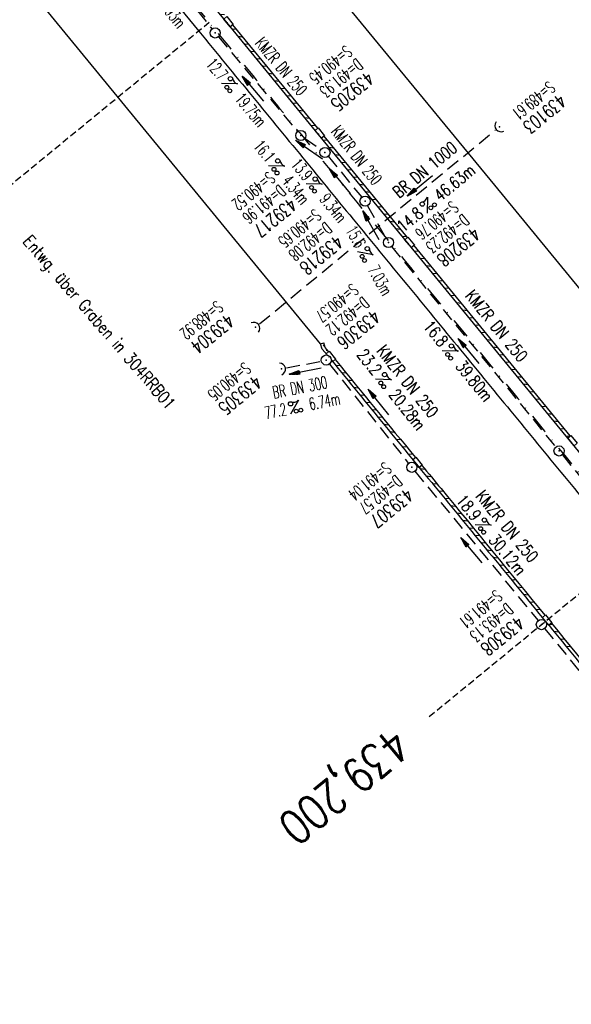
# Model space of a CAD drawing. Extents: x 459406 to 461721, y 413308 to 423218.
# Tile 222 of 256: x 460226 to 460308, y 422011 to 422156. Entities that reach past the tile are written whole.
import ezdxf
from ezdxf.enums import TextEntityAlignment as Align

# ---------------------------------------------------------------- set-up
doc = ezdxf.new("R2010")
doc.units = 0
doc.header["$LTSCALE"] = 2
doc.header["$MEASUREMENT"] = 0
for name, pattern in [('AUSGEZOGEN', [0]), ('GESTRICH-X2', [1.5, 1, -0.5]), ('GESTRICHELT', [0.75, 0.5, -0.25]), ('STRICHPT-X3', [3, 1.5, -0.75, 0, -0.75])]:
    doc.linetypes.add(name, pattern=pattern)
doc.layers.get('0').update_dxf_attribs({"linetype": 'AUSGEZOGEN'})
for name, color, linetype in [('ACHSE', 1, 'STRICHPT-X3'), ('FBR', 8, 'CONTINUOUS'), ('HEKTOM', 1, 'GESTRICHELT'), ('KANAL', 7, 'GESTRICH-X2'), ('PFEIL', 7, 'CONTINUOUS'), ('RINNE', 200, 'CONTINUOUS'), ('SCHACHTNR', 6, 'CONTINUOUS'), ('SCHRIFT', 7, 'AUSGEZOGEN'), ('SCHSYMBOL', 7, 'AUSGEZOGEN'), ('TEXTO', 4, 'CONTINUOUS'), ('TEXTU', 4, 'CONTINUOUS')]:
    doc.layers.add(name, color=color, linetype=linetype)
doc.styles.add('ROMANS', font='romans.shx', dxfattribs={"width": 0.8})

# ---------------------------------------------------------------- blocks, each defined once
blk = doc.blocks.new('40')
at = {"color": 0}
blk.add_arc((0.02, 0.31), 0.91, 192.5363, 347.4637, dxfattribs=at)
blk.add_point((0, 0), dxfattribs=at)
blk = doc.blocks.new('PROM')
blk.add_line((1.57, 1.82), (0.02, 0.02))
for centre, radius in [((0.32, 1.51), 0.317), ((0.94, 0.29), 0.283), ((1.64, 0.29), 0.283)]:
    blk.add_circle(centre, radius)
blk.add_arc((0.99, 2.68), 1.03, 239.1414, 303.3549)
blk = doc.blocks.new('PFEIL2')
at = {"color": 0}
for p, q in [((0.88, 0), (-2.4, -0.01)), ((0.88, -0.27), (0.88, 0.28)), ((0.88, 0.28), (2.43, 0.01)), ((0.91, 0.27), (0.88, 0.26)), ((0.97, 0.26), (0.88, 0.25)), ((1.02, 0.25), (0.88, 0.23)), ((1.07, 0.24), (0.88, 0.21)), ((1.13, 0.23), (0.88, 0.19)), ((1.18, 0.22), (0.88, 0.17)), ((1.24, 0.21), (0.88, 0.15)), ((1.29, 0.21), (0.88, 0.14)), ((1.34, 0.2), (0.88, 0.12)), ((1.4, 0.19), (0.88, 0.1)), ((1.45, 0.18), (0.88, 0.08)), ((1.51, 0.17), (0.88, 0.06)), ((1.56, 0.16), (0.88, 0.04)), ((1.61, 0.15), (0.88, 0.02)), ((1.67, 0.14), (0.88, 0.01)), ((1.72, 0.13), (0.88, -0.01)), ((1.78, 0.12), (0.88, -0.03)), ((1.83, 0.11), (0.88, -0.05)), ((1.88, 0.1), (0.88, -0.07)), ((1.94, 0.09), (0.88, -0.09)), ((2.05, 0.08), (0.88, -0.12)), ((1.99, 0.08), (0.88, -0.11)), ((2.1, 0.07), (0.88, -0.14)), ((2.15, 0.06), (0.88, -0.16)), ((2.21, 0.05), (0.88, -0.18)), ((2.26, 0.04), (0.88, -0.2)), ((2.32, 0.03), (0.88, -0.22)), ((2.37, 0.02), (0.88, -0.23)), ((2.42, 0.01), (0.88, -0.25)), ((2.43, 0.01), (0.88, -0.27))]:
    blk.add_line(p, q, dxfattribs=at)
blk = doc.blocks.new('42')
at = {"color": 0}
blk.add_arc((-0.02, -0.31), 0.91, 12.5363, 167.4637, dxfattribs=at)
blk.add_point((0, 0), dxfattribs=at)
blk = doc.blocks.new('GST')
at = {"color": 0}
blk.add_circle((0, 0), 0.75, dxfattribs=at)
blk.add_point((0, 0), dxfattribs=at)
blk = doc.blocks.new('10')
blk.add_blockref('GST', (0, 0))
blk = doc.blocks.new('30S')
at = {"color": 0}
for p, q in [((-0.75, -0.58), (-0.75, 0)), ((-0.75, 0), (0.75, 0)), ((0.75, 0), (0.75, -0.58)), ((0.75, -0.58), (-0.75, -0.58))]:
    blk.add_line(p, q, dxfattribs=at)
blk.add_point((0, 0), dxfattribs=at)
blk = doc.blocks.new('A$C61876E39')
at = {"layer": 'RINNE'}
for p, q in [((460192.36, 422233.58), (460193.06, 422233.51)), ((460193.26, 422232.49), (460193.96, 422232.42)), ((460194.16, 422231.39), (460194.86, 422231.32)), ((460195.05, 422230.3), (460195.76, 422230.23)), ((460195.95, 422229.21), (460196.66, 422229.14)), ((460196.85, 422228.11), (460197.56, 422228.04)), ((460197.75, 422227.02), (460198.45, 422226.95)), ((460198.65, 422225.92), (460199.35, 422225.85)), ((460199.55, 422224.83), (460200.25, 422224.76)), ((460200.44, 422223.74), (460201.15, 422223.67)), ((460201.34, 422222.64), (460202.05, 422222.57)), ((460202.24, 422221.55), (460202.95, 422221.48)), ((460203.14, 422220.45), (460203.84, 422220.38)), ((460204.04, 422219.36), (460204.5, 422219.31)), ((460205.52, 422218.21), (460205.64, 422218.2)), ((460205.83, 422217.17), (460206.54, 422217.1)), ((460206.73, 422216.08), (460207.43, 422216.01)), ((460207.63, 422214.98), (460208.33, 422214.91)), ((460208.52, 422213.89), (460209.23, 422213.82)), ((460209.42, 422212.8), (460210.12, 422212.73)), ((460210.32, 422211.7), (460211.02, 422211.63)), ((460211.21, 422210.61), (460211.92, 422210.54)), ((460212.11, 422209.51), (460212.81, 422209.44)), ((460213.01, 422208.42), (460213.71, 422208.35)), ((460213.9, 422207.33), (460214.61, 422207.26)), ((460214.8, 422206.23), (460215.5, 422206.16)), ((460215.7, 422205.14), (460216.4, 422205.07)), ((460216.59, 422204.04), (460217.3, 422203.97)), ((460217.49, 422202.95), (460218.19, 422202.88)), ((460218.39, 422201.86), (460219.09, 422201.79)), ((460219.28, 422200.76), (460219.99, 422200.69)), ((460220.18, 422199.67), (460220.88, 422199.6)), ((460221.08, 422198.58), (460221.78, 422198.51)), ((460221.97, 422197.48), (460222.68, 422197.41)), ((460222.87, 422196.39), (460223.57, 422196.32)), ((460223.76, 422195.29), (460224.47, 422195.22)), ((460224.66, 422194.2), (460225.37, 422194.13)), ((460225.56, 422193.11), (460226.26, 422193.04)), ((460226.45, 422192.01), (460227.16, 422191.94)), ((460227.35, 422190.92), (460228.05, 422190.85)), ((460228.25, 422189.82), (460228.95, 422189.75)), ((460229.14, 422188.73), (460229.85, 422188.66)), ((460230.04, 422187.64), (460230.97, 422187.54)), ((460232.29, 422186.41), (460232.34, 422186.4)), ((460232.53, 422185.38), (460233.23, 422185.31)), ((460233.43, 422184.29), (460234.13, 422184.22)), ((460234.32, 422183.19), (460235.03, 422183.12)), ((460235.22, 422182.1), (460235.92, 422182.03)), ((460236.11, 422181), (460236.82, 422180.93)), ((460237.01, 422179.91), (460237.71, 422179.84)), ((460237.91, 422178.82), (460238.61, 422178.75)), ((460238.8, 422177.72), (460239.51, 422177.65)), ((460239.7, 422176.63), (460240.4, 422176.56)), ((460240.6, 422175.53), (460241.3, 422175.46)), ((460241.49, 422174.44), (460242.19, 422174.37)), ((460242.39, 422173.35), (460243.09, 422173.28)), ((460243.28, 422172.25), (460243.99, 422172.18)), ((460244.18, 422171.16), (460244.31, 422171.15)), ((460245.33, 422170.04), (460245.78, 422170)), ((460245.97, 422168.97), (460246.68, 422168.9)), ((460246.87, 422167.88), (460247.58, 422167.81)), ((460247.77, 422166.78), (460248.47, 422166.71)), ((460248.67, 422165.69), (460249.37, 422165.62)), ((460249.57, 422164.59), (460250.27, 422164.52)), ((460250.46, 422163.5), (460251.17, 422163.43)), ((460251.36, 422162.41), (460252.06, 422162.34)), ((460252.26, 422161.31), (460252.96, 422161.24)), ((460253.16, 422160.22), (460253.86, 422160.15)), ((460254.05, 422159.12), (460254.76, 422159.05)), ((460254.95, 422158.03), (460255.66, 422157.96)), ((460255.85, 422156.94), (460256.55, 422156.87))]:
    blk.add_line(p, q, dxfattribs=at)
at = {"layer": 'SCHSYMBOL'}
for p, rotation in [((460204.72, 422218.53), 129.3599212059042), ((460231.45, 422186.69), 129.3610903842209), ((460244.71, 422170.51), 129.3610903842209), ((460256.93, 422155.62), 129.3606918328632)]:
    blk.add_blockref('30S', p, dxfattribs=dict(at, rotation=rotation))
blk = doc.blocks.new('A$C464A07FB')
at = {"layer": 'RINNE'}
for p, q in [((460257.64, 422154.75), (460258.35, 422154.68)), ((460258.54, 422153.65), (460259.24, 422153.58)), ((460259.44, 422152.56), (460260.14, 422152.49)), ((460260.33, 422151.47), (460261.04, 422151.4)), ((460261.23, 422150.37), (460261.93, 422150.3)), ((460262.13, 422149.28), (460262.83, 422149.21)), ((460263.02, 422148.19), (460263.73, 422148.12)), ((460263.92, 422147.09), (460264.63, 422147.02)), ((460264.82, 422146), (460265.52, 422145.93)), ((460265.72, 422144.9), (460266.42, 422144.83)), ((460266.61, 422143.81), (460267.32, 422143.74)), ((460267.51, 422142.72), (460268.21, 422142.65)), ((460268.41, 422141.62), (460269.11, 422141.55)), ((460269.3, 422140.53), (460270.01, 422140.46)), ((460271.1, 422138.34), (460271.8, 422138.27)), ((460271.99, 422137.25), (460272.7, 422137.18)), ((460272.89, 422136.15), (460273.6, 422136.08)), ((460273.79, 422135.06), (460274.49, 422134.99)), ((460274.69, 422133.96), (460275.39, 422133.89)), ((460275.59, 422132.87), (460276.29, 422132.8)), ((460276.48, 422131.78), (460277.19, 422131.71)), ((460277.38, 422130.68), (460278.09, 422130.61)), ((460278.28, 422129.59), (460278.98, 422129.52)), ((460279.18, 422128.49), (460279.88, 422128.42)), ((460280.07, 422127.4), (460280.78, 422127.33)), ((460280.97, 422126.31), (460281.68, 422126.24)), ((460281.87, 422125.21), (460282.57, 422125.14)), ((460282.77, 422124.12), (460283.47, 422124.05)), ((460284.56, 422121.93), (460285.27, 422121.86)), ((460285.46, 422120.84), (460286.16, 422120.77)), ((460286.36, 422119.74), (460287.06, 422119.67)), ((460287.25, 422118.65), (460287.96, 422118.58)), ((460288.15, 422117.55), (460288.86, 422117.48)), ((460289.05, 422116.46), (460289.75, 422116.39)), ((460289.95, 422115.37), (460290.65, 422115.3)), ((460290.84, 422114.27), (460291.55, 422114.2)), ((460291.74, 422113.18), (460292.45, 422113.11)), ((460292.64, 422112.08), (460293.34, 422112.01)), ((460293.54, 422110.99), (460294.24, 422110.92)), ((460294.43, 422109.9), (460295.14, 422109.83)), ((460295.33, 422108.8), (460296.03, 422108.73)), ((460296.23, 422107.71), (460296.93, 422107.64)), ((460297.13, 422106.61), (460297.83, 422106.54)), ((460298.02, 422105.52), (460298.73, 422105.45)), ((460298.92, 422104.43), (460299.62, 422104.36)), ((460299.82, 422103.33), (460300.52, 422103.26)), ((460300.72, 422102.24), (460301.42, 422102.17)), ((460301.61, 422101.14), (460302.32, 422101.07)), ((460302.51, 422100.05), (460303.21, 422099.98)), ((460303.41, 422098.96), (460304.11, 422098.89)), ((460304.3, 422097.86), (460305.01, 422097.79)), ((460305.2, 422096.77), (460305.91, 422096.7)), ((460306.1, 422095.67), (460306.8, 422095.6)), ((460307, 422094.58), (460307.56, 422094.52)), ((460308.58, 422093.42), (460308.6, 422093.42)), ((460308.79, 422092.39), (460309.5, 422092.32)), ((460309.69, 422091.3), (460310.39, 422091.23)), ((460310.59, 422090.2), (460311.29, 422090.13)), ((460311.49, 422089.11), (460312.19, 422089.04)), ((460312.38, 422088.02), (460313.09, 422087.95)), ((460313.28, 422086.92), (460313.99, 422086.85)), ((460314.18, 422085.83), (460314.89, 422085.76)), ((460315.08, 422084.73), (460315.78, 422084.66)), ((460315.98, 422083.64), (460316.68, 422083.57)), ((460316.88, 422082.54), (460317.58, 422082.47)), ((460317.77, 422081.45), (460318.48, 422081.38)), ((460318.67, 422080.36), (460319.38, 422080.29))]:
    blk.add_line(p, q, dxfattribs=at)
at = {"layer": 'SCHSYMBOL'}
for p, rotation in [((460270.43, 422139.16), 129.3601322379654), ((460283.69, 422122.99), 129.3614636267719), ((460307.73, 422093.69), 129.360473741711)]:
    blk.add_blockref('30S', p, dxfattribs=dict(at, rotation=rotation))

msp = doc.modelspace()

# ---------------------------------------------------------------- hatches: boundary and pattern name
at = {"layer": 'RINNE'}
h = msp.add_hatch(dxfattribs=at)
h.set_pattern_fill('_USER', color=256, angle=45, style=0, pattern_type=0)
h.set_pattern_definition([(330.15, (460270.7521, 422108.2001), (0.4977, 0.8674), [])])
edge = h.paths.add_edge_path()
edge.add_line((460270.97, 422107.4), (460270.75, 422108.2))
edge.add_line((460271.42, 422107.63), (460271.23, 422108.33))
h = msp.add_hatch(dxfattribs=at)
h.set_pattern_fill('_USER', color=256, angle=45, style=0, pattern_type=0)
h.set_pattern_definition([(355.07, (460271.0395, 422107.3126), (0.086, 0.9963), [])])
edge = h.paths.add_edge_path()
edge.add_line((460272.03, 422106.14), (460271.04, 422107.31))
edge.add_line((460272.41, 422106.46), (460271.49, 422107.55))

# ---------------------------------------------------------------- linework, layer by layer
at = {"layer": 'ACHSE', "flags": 128}
msp.add_lwpolyline([(459426.66, 423071.8), (459434.7, 423063.96, 0.000009), (459443.64, 423055.23, -0.000014), (459452.58, 423046.49), (459470.47, 423029.03), (459488.36, 423011.57, 0.000028), (459497.3, 423002.83, -0.000019), (459506.25, 422994.1, -0.00001), (459515.19, 422985.37, 0.00001), (459524.14, 422976.64, 0.000005), (459533.08, 422967.9, -0.000014), (459542.03, 422959.17), (459559.91, 422941.71), (459577.8, 422924.24, 0.000014), (459586.74, 422915.51, -0.000007), (459595.69, 422906.78, -0.000007), (459604.63, 422898.05, 0.000014), (459613.58, 422889.31), (459631.47, 422871.85), (459649.35, 422854.38), (459667.24, 422836.92), (459685.13, 422819.45, 0.000014), (459694.07, 422810.72, -0.000007), (459703.02, 422801.99), (459720.91, 422784.53, 0.000016), (459724.89, 422780.63, -0.000005), (459728.88, 422776.74, -0.000854), (459731.57, 422774.11, -0.000319), (459738.76, 422767.03, -0.002071), (459745.75, 422760.08, -0.001348), (459756.42, 422749.33, -0.001735), (459764.66, 422740.93, -0.001541), (459773.86, 422731.42, -0.001535), (459782.49, 422722.39, -0.001533), (459791.08, 422713.29, -0.001538), (459799.62, 422704.14, -0.001542), (459808.08, 422694.96, -0.001544), (459816.48, 422685.73, -0.001539), (459824.84, 422676.42, -0.001534), (459833.15, 422667.06, -0.001539), (459841.38, 422657.67, -0.001538), (459850.2, 422647.48, -0.001798), (459857.69, 422638.72, -0.001274), (459867.54, 422627.04, -0.002004), (459873.76, 422619.57, -0.000175), (459878.95, 422613.28, -0.000644), (459880.36, 422611.57, -0.000005), (459885, 422605.91, 0.000011), (459889.63, 422600.26), (459905.49, 422580.93, -0.000007), (459913.42, 422571.26, 0.000013), (459921.34, 422561.6), (459937.2, 422542.27), (459953.05, 422522.94, -0.000013), (459960.98, 422513.28, 0.000013), (459968.91, 422503.61), (459984.76, 422484.28), (460000.62, 422464.95), (460016.47, 422445.62, -0.000013), (460024.4, 422435.96, 0.000013), (460032.33, 422426.29), (460048.18, 422406.97), (460064.04, 422387.64), (460079.89, 422368.31, -0.000013), (460087.82, 422358.64, 0.000013), (460095.75, 422348.98), (460111.6, 422329.65), (460127.46, 422310.32, -0.000007), (460128.88, 422308.58, -0.000001), (460143.31, 422290.99, -0.000002), (460151.24, 422281.32, 0.000015), (460159.17, 422271.66), (460175.02, 422252.33), (460190.88, 422233, -0.000013), (460198.81, 422223.34, 0.000013), (460206.73, 422213.67), (460222.59, 422194.34), (460238.44, 422175.01), (460254.3, 422155.68, -0.000013), (460262.23, 422146.02, 0.000006), (460270.15, 422136.35, 0.000006), (460286.01, 422117.03, -0.000004), (460301.86, 422097.7, -0.000002), (460317.72, 422078.37, 0.000003), (460333.57, 422059.04, 0.000003), (460349.43, 422039.71, -0.000003), (460365.28, 422020.38, -0.000003), (460381.14, 422001.05, 0.000002), (460396.99, 421981.72, 0.000004), (460412.85, 421962.39, -0.000004), (460428.7, 421943.06, -0.00001), (460444.56, 421923.73, 0.000007), (460460.41, 421904.4, 0.000007), (460476.27, 421885.08, -0.000009), (460492.12, 421865.75, -0.000004), (460500.05, 421856.08, 0.000013), (460507.98, 421846.42), (460523.83, 421827.09), (460539.69, 421807.76, -0.000013), (460547.61, 421798.09, 0.000013), (460555.54, 421788.43), (460571.4, 421769.1), (460587.25, 421749.77, -0.000006), (460593.29, 421742.41, -0.000005), (460600.58, 421733.52, -0.000221), (460600.79, 421733.26, -0.00002), (460603.1, 421730.44, -0.001396), (460609.31, 421722.81, -0.000905), (460618.83, 421711.01, -0.001598), (460625.68, 421702.42, -0.001252), (460634.36, 421691.41, -0.001248), (460642.05, 421681.57, -0.001247), (460649.7, 421671.67, -0.001249), (460657.3, 421661.73, -0.001252), (460664.84, 421651.78, -0.001254), (460672.33, 421641.77, -0.001254), (460679.77, 421631.73, -0.001248), (460687.16, 421621.65, -0.001247), (460694.51, 421611.53, -0.001248), (460701.8, 421601.38, -0.001248), (460709.04, 421591.19, -0.001255), (460716.23, 421580.97, -0.001255), (460723.37, 421570.71, -0.001253), (460730.46, 421560.4, -0.001254), (460737.49, 421550.08, -0.001245), (460744.47, 421539.73, -0.001241), (460751.41, 421529.31, -0.001249), (460758.31, 421518.84, -0.001258), (460765.12, 421508.4, -0.001258), (460771.86, 421497.94, -0.001248), (460778.61, 421487.36, -0.001243), (460785.3, 421476.76, -0.00125), (460791.9, 421466.18, -0.001256), (460798.46, 421455.55, -0.001254), (460804.97, 421444.87, -0.00125), (460811.43, 421434.16, -0.001251), (460817.84, 421423.43, -0.001246), (460824.18, 421412.67, -0.001245), (460830.48, 421401.87, -0.001251), (460836.73, 421391.03, -0.001252), (460842.91, 421380.18, -0.001256), (460849.04, 421369.28, -0.001256), (460855.12, 421358.36, -0.001246), (460861.13, 421347.43, -0.001241), (460867.11, 421336.42, -0.001247), (460873.04, 421325.39, -0.001253), (460878.89, 421314.37, -0.001261), (460884.68, 421303.32, -0.001257), (460890.44, 421292.2, -0.001248), (460896.13, 421281.06, -0.00125), (460901.76, 421269.91, -0.001246), (460907.35, 421258.72, -0.001246), (460912.87, 421247.52, -0.001249), (460918.33, 421236.28, -0.001248), (460923.75, 421225.01, -0.001253), (460929.1, 421213.72, -0.001251), (460934.41, 421202.39, -0.001254), (460939.65, 421191.04, -0.001255), (460944.83, 421179.67, -0.001251), (460949.96, 421168.27, -0.001252), (460955.03, 421156.85, -0.001247), (460960.05, 421145.4, -0.001247), (460965, 421133.92, -0.001248), (460969.9, 421122.43, -0.001246), (460974.75, 421110.9, -0.001255), (460979.54, 421099.33, -0.00126), (460984.26, 421087.78, -0.001252), (460988.91, 421076.22, -0.001243), (460993.53, 421064.56, -0.001243), (460998.11, 421052.87, -0.001254), (461002.58, 421041.26, -0.001259), (461007, 421029.6, -0.001252), (461011.39, 421017.86, -0.001245), (461015.72, 421006.11, -0.001249), (461019.97, 420994.38, -0.00125), (461024.17, 420982.61, -0.001249), (461028.31, 420970.81, -0.00125), (461032.39, 420959.01, -0.001248), (461036.42, 420947.16, -0.001254), (461040.39, 420935.29, -0.001259), (461044.29, 420923.43, -0.001252), (461048.13, 420911.58, -0.001245), (461051.92, 420899.63, -0.001244), (461055.66, 420887.66, -0.001252), (461059.32, 420875.75, -0.001256), (461062.91, 420863.81, -0.001249), (461066.47, 420851.79, -0.001248), (461069.97, 420839.76, -0.001254), (461073.39, 420827.77, -0.001253), (461076.75, 420815.75, -0.001249), (461080.06, 420803.67, -0.001247), (461083.31, 420791.58, -0.001252), (461086.49, 420779.52, -0.001251), (461089.61, 420767.44, -0.001245), (461092.68, 420755.29, -0.001248), (461095.69, 420743.15, -0.001251), (461098.63, 420731.01, -0.001257), (461101.69, 420718.09, -0.001425), (461104.33, 420706.67, -0.001081), (461107.66, 420691.93, -0.001652), (461109.79, 420682.28, -0.000251), (461111.91, 420672.48, -0.000696), (461112.67, 420668.95, -0.000002), (461114.48, 420660.43, -0.000008), (461115.03, 420657.83), (461120.24, 420633.38), (461125.45, 420608.93), (461130.65, 420584.48), (461135.85, 420560.02, -0.000004), (461138.46, 420547.8, 0.000004), (461141.06, 420535.57), (461146.27, 420511.12), (461151.47, 420486.67), (461161.88, 420437.76)], format="xyb", dxfattribs=at)
at = {"layer": 'FBR'}
for p, q in [((460270.75, 422108.2), (460217.83, 422172.69)), ((460270.97, 422107.4), (460270.75, 422108.2)), ((460271.7, 422106.53), (460270.97, 422107.4))]:
    msp.add_line(p, q, dxfattribs=at)
at = {"layer": 'FBR', "flags": 128}
for points in [[(460141.77, 422289.72, -0.000002), (460149.69, 422280.06, 0.000015), (460157.62, 422270.39), (460173.48, 422251.06), (460189.33, 422231.73, -0.000013), (460197.26, 422222.07, 0.000013), (460205.19, 422212.4), (460221.04, 422193.07), (460236.9, 422173.75), (460252.75, 422154.42, -0.000013), (460260.68, 422144.75, 0.000006), (460268.61, 422135.09, 0.000006), (460284.46, 422115.76, -0.000004), (460300.32, 422096.43, -0.000002), (460316.17, 422077.1, 0.000003), (460332.03, 422057.77, 0.000003), (460347.88, 422038.44, -0.000003), (460363.74, 422019.11, -0.000003), (460379.59, 421999.78, 0.000002), (460395.45, 421980.45, 0.000004), (460411.3, 421961.12, -0.000004), (460427.16, 421941.79, -0.000003), (460432.27, 421935.56, 0.000007)], [(460156.65, 422301.93, -0.000002), (460164.58, 422292.26, 0.000015), (460172.51, 422282.6), (460187.3, 422264.56)]]:
    msp.add_lwpolyline(points, format="xyb", dxfattribs=at)
at = {"layer": 'FBR'}
for points in [[(460114.12, 422299.38, -0.000007), (460115.55, 422297.64), (460129.98, 422280.05, -0.000002), (460137.9, 422270.38, 0.000015), (460145.83, 422260.72), (460157.96, 422245.76)], [(460272.34, 422105.76, 0.000727), (460288.15, 422086.45, -0.000002), (460304, 422067.12, 0.000003), (460319.86, 422047.79, 0.000003), (460335.71, 422028.46, -0.000003), (460351.57, 422009.13, -0.000003), (460367.42, 421989.8, 0.000002), (460383.28, 421970.47, 0.000004), (460399.13, 421951.14, -0.000004), (460414.99, 421931.81, 0), (460415.2, 421931.55, 0.000007)]]:
    msp.add_lwpolyline(points, format="xyb", dxfattribs=at)
at = {"layer": 'FBR', "flags": 128}
msp.add_lwpolyline([(460236.6, 422205.03), (460238.04, 422202.79), (460248.72, 422189.74), (460263.24, 422172.04), (460279.25, 422152.54), (460296.42, 422131.66), (460312.21, 422112.41), (460326.26, 422095.21), (460342.55, 422075.35), (460359.65, 422054.46), (460375.48, 422035.14), (460390.81, 422016.47), (460405.75, 421998.26), (460425.62, 421974.01), (460436.79, 421960.62)], dxfattribs=at)
at = {"layer": 'HEKTOM'}
for p, q in [((460254.31, 422155.69), (460223.37, 422130.31)), ((460317.72, 422078.38), (460286.78, 422053))]:
    msp.add_line(p, q, dxfattribs=at)
at = {"layer": 'KANAL'}
for p, q in [((460243.19, 422169.09), (460254.72, 422154.72)), ((460255.66, 422153.56), (460267.38, 422139.56)), ((460261.72, 422111.12), (460296.56, 422139.78)), ((460268.47, 422138.53), (460270.78, 422136.91)), ((460271.88, 422135.91), (460276.84, 422129.84)), ((460277.69, 422128.59), (460280.41, 422123.81)), ((460281.25, 422122.56), (460305.5, 422092.91)), ((460265.72, 422104.62), (460270.84, 422105.62)), ((460272.06, 422105.19), (460283.75, 422090.5)), ((460306.47, 422091.75), (460330.72, 422062.22)), ((460284.69, 422089.34), (460302.88, 422067.25)), ((460303.84, 422066.09), (460318.69, 422047.94))]:
    msp.add_line(p, q, dxfattribs=at)
at = {"layer": 'RINNE'}
for p, q in [((460270.97, 422107.4), (460270.75, 422108.2)), ((460271.42, 422107.63), (460271.23, 422108.33)), ((460271.94, 422107.02), (460271.42, 422107.63)), ((460272.93, 422105.03), (460273.63, 422104.97)), ((460273.82, 422103.94), (460274.52, 422103.87)), ((460274.71, 422102.85), (460275.41, 422102.78)), ((460275.61, 422101.76), (460276.31, 422101.69)), ((460276.5, 422100.66), (460277.2, 422100.59)), ((460277.39, 422099.57), (460278.1, 422099.5)), ((460278.29, 422098.48), (460278.99, 422098.41)), ((460279.18, 422097.38), (460279.89, 422097.31)), ((460280.08, 422096.29), (460280.78, 422096.22)), ((460280.97, 422095.2), (460281.68, 422095.13)), ((460281.87, 422094.1), (460282.57, 422094.03)), ((460282.77, 422093.01), (460283.47, 422092.94)), ((460283.66, 422091.92), (460284.37, 422091.85)), ((460285.46, 422089.73), (460286.16, 422089.66)), ((460286.35, 422088.64), (460287.06, 422088.57)), ((460287.25, 422087.54), (460287.25, 422087.54)), ((460287.25, 422087.54), (460287.96, 422087.47)), ((460288.15, 422086.45), (460288.85, 422086.38)), ((460289.05, 422085.36), (460289.75, 422085.29)), ((460289.94, 422084.26), (460290.65, 422084.19)), ((460290.84, 422083.17), (460291.54, 422083.1)), ((460291.74, 422082.08), (460292.44, 422082.01)), ((460292.63, 422080.98), (460293.34, 422080.91)), ((460293.53, 422079.89), (460294.24, 422079.82)), ((460294.43, 422078.79), (460295.13, 422078.73)), ((460295.33, 422077.7), (460296.03, 422077.63)), ((460296.22, 422076.61), (460296.93, 422076.54)), ((460297.12, 422075.51), (460297.82, 422075.44)), ((460298.02, 422074.42), (460298.72, 422074.35)), ((460298.91, 422073.33), (460299.62, 422073.26)), ((460299.81, 422072.23), (460300.51, 422072.16)), ((460300.71, 422071.14), (460301.41, 422071.07)), ((460301.6, 422070.05), (460302.31, 422069.98)), ((460302.5, 422068.95), (460303.2, 422068.88)), ((460304.68, 422066.73), (460305, 422066.7)), ((460305.19, 422065.67), (460305.89, 422065.6)), ((460306.09, 422064.58), (460306.79, 422064.51)), ((460306.98, 422063.49), (460307.69, 422063.42))]:
    msp.add_line(p, q, dxfattribs=at)
at = {"layer": 'RINNE', "flags": 128}
for points in [[(460344.72, 422048.57), (460332.94, 422062.98), (460307.73, 422093.69), (460283.69, 422122.99), (460270.43, 422139.15), (460256.93, 422155.62), (460244.71, 422170.51), (460231.45, 422186.69), (460231.26, 422186.92), (460230.39, 422187.21), (460204.72, 422218.53), (460180.62, 422247.88), (460172.87, 422257.32), (460172.77, 422258.21), (460154.62, 422280.35), (460129.4, 422311.09), (460104.3, 422341.69), (460078.47, 422373.21), (460053.58, 422403.57), (460028.19, 422434.51), (460002.43, 422465.94), (459988.52, 422482.91), (459964.08, 422512.68), (459943.39, 422537.93)], [(460270.34, 422140.05), (460257.79, 422155.36)], [(460283.6, 422123.89), (460271.29, 422138.89)], [(460307.64, 422094.59), (460284.56, 422122.73)], [(460270.75, 422108.2), (460271.23, 422108.33)]]:
    msp.add_lwpolyline(points, dxfattribs=at)
at = {"layer": 'RINNE'}
for points in [[(460272.34, 422105.76, 0.000727), (460288.15, 422086.45, -0.000002), (460304, 422067.12, 0.000003), (460319.86, 422047.79, 0.000003), (460335.72, 422028.46, -0.000003), (460351.57, 422009.13, -0.000003), (460367.43, 421989.8, 0.000002), (460383.28, 421970.47, 0.000004), (460399.14, 421951.14, -0.000002), (460407.67, 421940.74, 0)], [(460272.9, 422105.86, 0.000546), (460284.76, 422091.37, -0.000002)], [(460285.71, 422090.21, 0.00013), (460288.54, 422086.77, -0.000002), (460303.9, 422068.04, 0.000003)], [(460304.85, 422066.87, 0.000003), (460319.71, 422048.76, 0.000003)]]:
    msp.add_lwpolyline(points, format="xyb", dxfattribs=at)
at = {"layer": 'SCHSYMBOL'}
for points in [[(460271.71, 422106.53), (460271.56, 422106.71), (460272.01, 422107.08), (460272.96, 422105.91), (460272.51, 422105.54)], [(460272.51, 422105.54), (460272.34, 422105.76)]]:
    msp.add_lwpolyline(points, dxfattribs=at)
for points in [[(460285.32, 422089.89), (460284.37, 422091.05), (460284.82, 422091.42), (460285.77, 422090.26)], [(460304.47, 422066.56), (460303.51, 422067.72), (460303.96, 422068.09), (460304.92, 422066.93)]]:
    msp.add_lwpolyline(points, close=True, dxfattribs=at)

# ---------------------------------------------------------------- block references
for name in ['A$C61876E39', 'A$C464A07FB']:
    msp.add_blockref(name, (0, 0))
at = {"layer": 'PFEIL'}
for p, rotation in [((460260.75, 422145.91), 129.8397), ((460269.05, 422136.91), 145.0435999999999), ((460273.59, 422132.24), 129.324), ((460285.43, 422131.55), 219.4371), ((460278.18, 422125.71), 119.5891), ((460292.61, 422107.11), 129.2716), ((460268.47, 422104.15), 191.2066), ((460279.28, 422099.56), 128.5372), ((460293.02, 422077.65), 129.4578)]:
    msp.add_blockref('PFEIL2', p, dxfattribs=dict(at, rotation=rotation))
at = {"layer": 'SCHSYMBOL'}
for name, p, rotation in [('GST', (460255.19, 422154.14), 129.2999999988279), ('40', (460297.16, 422140.26), 309.3605), ('GST', (460267.84, 422138.97), 129.2999999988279), ('10', (460271.4, 422136.48), 90), ('10', (460277.32, 422129.26), 90), ('GST', (460280.79, 422123.15), 129.2999999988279), ('42', (460261.14, 422110.63), 309.3605), ('GST', (460271.59, 422105.78), 129.3605000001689), ('42', (460264.97, 422104.47), 282.064370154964), ('GST', (460305.98, 422092.34), 129.2999999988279), ('GST', (460284.22, 422089.92), 129.3605000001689), ('GST', (460303.37, 422066.66), 129.3605000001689)]:
    msp.add_blockref(name, p, dxfattribs=dict(at, rotation=rotation))
at = {"layer": 'TEXTU'}
for p, rotation in [((460256.07, 422146.65), 309.8397), ((460263.05, 422134.52), 309.3), ((460268.58, 422131.83), 309.324), ((460286.49, 422127.47), 39.43709999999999), ((460276.17, 422121.78), 299.5891), ((460288.7, 422107.15), 309.2716), ((460278.83, 422102.94), 308.5372), ((460266.29, 422097.76), 11.2066), ((460293.57, 422081.4), 309.4578000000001)]:
    msp.add_blockref('PROM', p, dxfattribs=dict(at, rotation=rotation))

# ---------------------------------------------------------------- texts
at = {"layer": 'HEKTOM', "style": 'ROMANS', "width": 0.8}
msp.add_text('439,200', height=5, rotation=219.3605, dxfattribs=at).set_placement((460281.34, 422051.75))
at = {"layer": 'SCHACHTNR', "style": 'ROMANS'}
for s, height, rotation, width, p in [('S=490.45', 1.8, 219.3, 0.6, (460274.47, 422152.41)), ('D=491.93', 1.8, 219.3, 0.6, (460276.05, 422150.47)), ('439205', 2, 219.3, 0.7, (460277.63, 422148.54)), ('S=489.61', 1.8, 219.3605, 0.6, (460304.44, 422147.12)), ('439103', 2, 219.3605, 0.7, (460306.03, 422145.22)), ('S=490.52', 1.8, 219.3, 0.6, (460263.07, 422133.74)), ('D=491.96', 1.8, 219.3, 0.6, (460264.65, 422131.8)), ('439217', 2, 219.3, 0.7, (460266.24, 422129.87)), ('S=490.76', 1.8, 219.3, 0.6, (460290.15, 422129.41)), ('S=490.65', 1.8, 219.3, 0.6, (460269.9, 422128.22)), ('D=492.23', 1.8, 219.3, 0.6, (460291.74, 422127.47)), ('D=492.08', 1.8, 219.3, 0.6, (460271.48, 422126.29)), ('439208', 2, 219.3, 0.7, (460293.32, 422125.54)), ('439218', 2, 219.3, 0.7, (460273.06, 422124.35)), ('S=490.57', 1.8, 219.3605, 0.6, (460275.4, 422117.2)), ('D=492.12', 1.8, 219.3605, 0.6, (460276.99, 422115.26)), ('S=488.92', 1.8, 219.3605, 0.6, (460255.38, 422114.64)), ('439304', 2, 219.3605, 0.7, (460256.97, 422112.7)), ('439306', 2, 219.3605, 0.7, (460278.55, 422113.32)), ('S=490.05', 1.8, 219.3605, 0.6, (460259.48, 422105.57)), ('439305', 2, 219.3605, 0.7, (460261.04, 422103.63)), ('S=491.04', 1.8, 219.3605, 0.6, (460280.25, 422090.81)), ('D=492.57', 1.8, 219.3605, 0.6, (460281.84, 422088.88)), ('439307', 2, 219.3605, 0.7, (460283.44, 422086.94)), ('S=491.61', 1.8, 219.3605, 0.6, (460296.63, 422071.91)), ('D=493.13', 1.8, 219.3605, 0.6, (460298.23, 422069.97)), ('439308', 2, 219.3605, 0.7, (460299.79, 422068.03))]:
    msp.add_text(s, height=height, rotation=rotation, dxfattribs=dict(at, width=width)).set_placement(p)
at = {"layer": 'SCHRIFT', "style": 'ROMANS', "width": 0.8}
msp.add_text('Entwg. über Graben in 304RRB01', height=1.8, rotation=310.6685, dxfattribs=at).set_placement((460226.68, 422123.26))
at = {"layer": 'TEXTO', "style": 'ROMANS'}
for s, rotation, width, p in [('KMZR DN 250', 309.8397, 0.6, (460264.25, 422148.63)), ('KMZR DN 250', 308.2338, 0.6, (460275.37, 422135.5)), ('BR DN 1000', 39.4371, 0.75, (460286.73, 422133.22)), ('KMZR DN 250', 309.2716, 0.75, (460296.05, 422110.27)), ('KMZR DN 250', 308.5372, 0.75, (460282.9, 422102.07)), ('BR DN 300', 11.2066, 0.6, (460267.86, 422100.86)), ('KMZR DN 250', 309.4578, 0.75, (460297.62, 422080.63))]:
    msp.add_text(s, height=1.8, rotation=rotation, dxfattribs=dict(at, width=width)).set_placement(p, align=Align.CENTER)
at = {"layer": 'TEXTU', "style": 'ROMANS'}
for s, rotation, width, p in [('19.93m', 308.733, 0.6, (460246.16, 422159)), ('12.7', 309.8397, 0.6, (460253.73, 422149.46)), ('19.75m', 309.8397, 0.6, (460257.98, 422144.33)), ('16.1', 309.3, 0.6, (460260.74, 422137.35)), ('13.9', 309.324, 0.6, (460266.28, 422134.65)), ('46.63m', 39.4371, 0.75, (460288.42, 422129.12)), ('4.34m', 309.3, 0.6, (460264.95, 422132.18)), ('9.34m', 309.324, 0.6, (460270.5, 422129.49)), ('14.8', 39.4371, 0.75, (460282.95, 422124.57)), ('15.6', 299.5891, 0.6, (460274.37, 422124.98)), ('7.03m', 299.5891, 0.6, (460277.65, 422119.16)), ('16.8', 309.2716, 0.75, (460285.81, 422110.69)), ('23.2', 308.5372, 0.75, (460275.99, 422106.53)), ('39.80m', 309.2716, 0.75, (460290.59, 422104.81)), ('20.28m', 308.5372, 0.75, (460280.71, 422100.6)), ('6.74m', 11.2066, 0.6, (460269.24, 422098.35)), ('77.2', 11.2066, 0.6, (460262.68, 422097.04)), ('18.9', 309.4578, 0.75, (460290.67, 422084.94)), ('30.12m', 309.4578, 0.75, (460295.48, 422079.1))]:
    msp.add_text(s, height=1.8, rotation=rotation, dxfattribs=dict(at, width=width)).set_placement(p)

doc.saveas('drawing.dxf')
